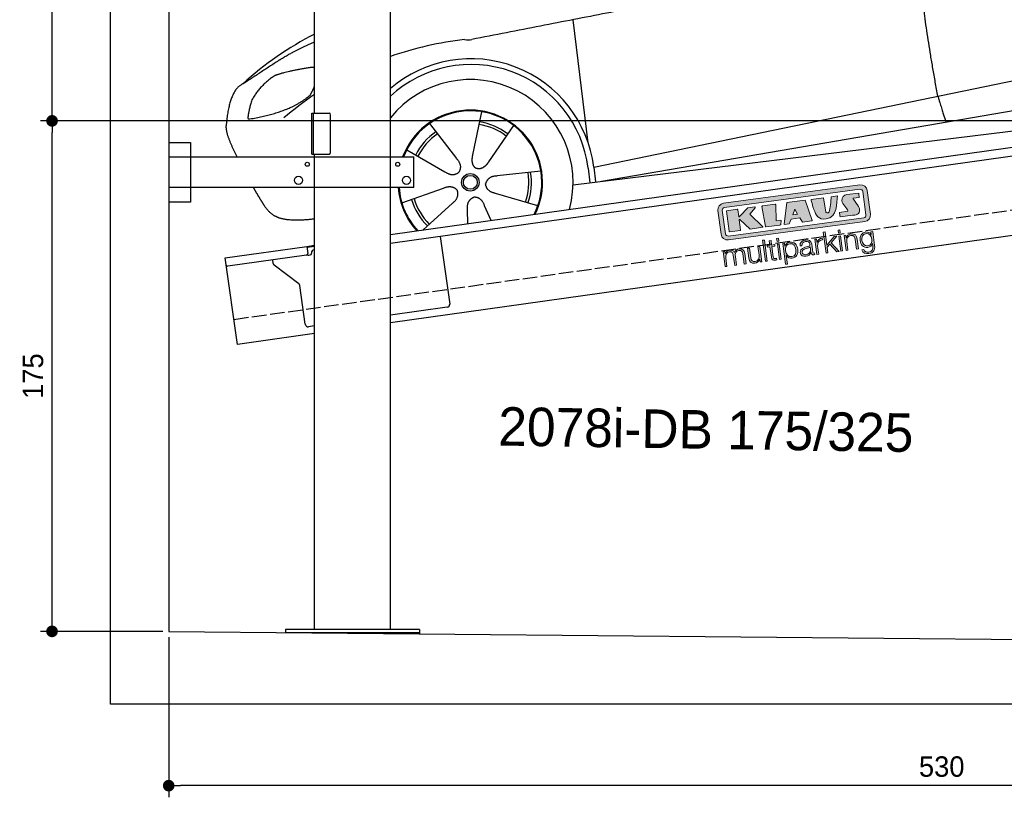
# Model space of a CAD drawing. Extents: x -511 to 6240, y -619 to 5511.
# Tile 1 of 3: x -511 to 2865, y -619 to 2047. Entities that reach past the tile are written whole.
import ezdxf

# ---------------------------------------------------------------- set-up
doc = ezdxf.new("R2010")
doc.units = 0
doc.header["$LTSCALE"] = 10
doc.header["$MEASUREMENT"] = 0
doc.linetypes.add('GEN3', pattern=[6.25, 5, -1.25])
doc.layers.get('0').update_dxf_attribs({"linetype": 'CONTINUOUS'})
doc.layers.get('DEFPOINTS').update_dxf_attribs({"linetype": 'CONTINUOUS'})
for name, color, linetype in [('3', 6, 'GEN3'), ('AM_5', 3, 'CONTINUOUS'), ('CAR', 1, 'CONTINUOUS'), ('SICHTBARE_KANTEN_DIN_', 7, 'CONTINUOUS')]:
    doc.layers.add(name, color=color, linetype=linetype)
doc.layers.add('Logo', color=7, linetype='CONTINUOUS', lineweight=25)
doc.dimstyles.new('KLAUS_DXF', dxfattribs={"dimscale": 20, "dimtxt": 3.5, "dimasz": 2, "dimexe": 2, "dimexo": 1, "dimgap": 1.5, "dimtad": 1, "dimlfac": 0.1, "dimdsep": 46, "dimtxsty": 'Standard', "dimblk": 'DOT', "dimcen": 2, "dimclrd": 256, "dimclre": 256, "dimclrt": 2, "dimadec": 0, "dimazin": 0, "dimtfac": 1, "dimtmove": 2, "dimatfit": 3, "dimfxl": 1, "dimtolj": 1, "dimarcsym": 0})

# ---------------------------------------------------------------- blocks, each defined once
blk = doc.blocks.new('_DOT')
at = {"color": 0, "linetype": 'ByBlock'}
blk.add_line((-0.5, 0), (-1, 0), dxfattribs=at)
at = {"color": 0, "linetype": 'ByBlock', "const_width": 0.5}
blk.add_lwpolyline([(-0.25, 0, 1), (0.25, 0, 1)], format="xyb", close=True, dxfattribs=at)
blk = doc.blocks.new('*D25')
at = {"layer": 'AM_5', "lineweight": -2, "transparency": 16777216}
for p, q in [((5280, 1700), (-440, 1700)), ((-400, -10), (-400, 1660)), ((-20, -50), (-440, -50))]:
    blk.add_line(p, q, dxfattribs=at)
at = {"layer": 'DEFPOINTS', "color": 0, "transparency": 16777216}
for p in [(-400, 1700), (5300, 1700), (0, -50)]:
    blk.add_point(p, dxfattribs=at)
at = {"layer": 'AM_5', "lineweight": -2, "transparency": 16777216, "xscale": 40, "yscale": 40, "zscale": 40}
for p, rotation in [((-400, 1700), 90), ((-400, -50), 270)]:
    blk.add_blockref('_DOT', p, dxfattribs=dict(at, rotation=rotation))
at = {"layer": 'AM_5', "color": 2, "transparency": 16777216, "insert": (-465, 825), "char_height": 70, "attachment_point": 5, "rotation": 90}
blk.add_mtext('\\A1;175', dxfattribs=at)
blk = doc.blocks.new('*D26')
at = {"layer": 'AM_5', "lineweight": -2, "transparency": 16777216}
for p, q in [((-20, 2700), (-440, 2700)), ((-400, 1740), (-400, 2660)), ((5280, 1700), (-440, 1700))]:
    blk.add_line(p, q, dxfattribs=at)
at = {"layer": 'DEFPOINTS', "color": 0, "transparency": 16777216}
for p in [(-400, 2700), (0, 2700), (5300, 1700)]:
    blk.add_point(p, dxfattribs=at)
at = {"layer": 'AM_5', "lineweight": -2, "transparency": 16777216, "xscale": 40, "yscale": 40, "zscale": 40}
for p, rotation in [((-400, 2700), 90), ((-400, 1700), 270)]:
    blk.add_blockref('_DOT', p, dxfattribs=dict(at, rotation=rotation))
at = {"layer": 'AM_5', "color": 2, "transparency": 16777216, "insert": (-465, 2200), "char_height": 70, "attachment_point": 5, "rotation": 90}
blk.add_mtext('\\A1;100', dxfattribs=at)
blk = doc.blocks.new('*D23')
at = {"layer": 'AM_5', "lineweight": -2, "transparency": 16777216}
for p, q in [((0, -70), (0, -618.8)), ((5300, -119.1), (5300, -618.8)), ((5260, -578.8), (40, -578.8))]:
    blk.add_line(p, q, dxfattribs=at)
at = {"layer": 'DEFPOINTS', "color": 0, "transparency": 16777216}
for p in [(0, -50), (5300, -99.1), (0, -578.8)]:
    blk.add_point(p, dxfattribs=at)
at = {"layer": 'AM_5', "lineweight": -2, "transparency": 16777216, "xscale": 40, "yscale": 40, "zscale": 40, "rotation": 180}
blk.add_blockref('_DOT', (0, -578.8), dxfattribs=at)
at = {"layer": 'AM_5', "lineweight": -2, "transparency": 16777216, "xscale": 40, "yscale": 40, "zscale": 40}
blk.add_blockref('_DOT', (5300, -578.8), dxfattribs=at)
at = {"layer": 'AM_5', "color": 2, "transparency": 16777216, "insert": (2650, -513.8), "char_height": 70, "attachment_point": 5}
blk.add_mtext('\\A1;530', dxfattribs=at)
blk = doc.blocks.new('car_150')
at = {"layer": 'CAR'}
for p, q in [((10757.1, 671.1), (10756.8, 1096.7)), ((10407.4, 821.5), (10358.4, 678.2)), ((10225.5, 803), (10302.5, 672.5)), ((10510.6, 761.5), (10410.3, 648.1)), ((10136.6, 723.4), (10257.7, 632.5)), ((10765.8, 586.7), (12632.4, 738.6)), ((10786.5, 535.1), (12670.6, 626.7)), ((10098.1, 544.7), (10245.9, 577.5)), ((10584.4, 594.3), (10433, 596.6)), ((10746.2, 585.5), (10746.3, 535.1)), ((10765.8, 586.7), (10766, 535.1)), ((10157.7, 443.6), (10270.1, 522.6)), ((10559.3, 477.7), (10420.4, 538)), ((10688.1, 535.1), (12736.4, 536.2)), ((10314.2, 446.4), (10318.7, 494.4)), ((10394.7, 447.8), (10378.5, 500.5))]:
    blk.add_line(p, q, dxfattribs=at)
for radius in [30.1, 23.6]:
    blk.add_circle((10339.5, 586.1), radius, dxfattribs=at)
for centre, radius, start, end in [((10257, 101.4), 1122.3, 110.1048, 125.4377), ((10364.6, -67.1), 1141.2, 89.2488, 102.378), ((10404, 1188.8), 117.4, 257.9855, 270.1884), ((10341.7, 585.3), 404.6, 0.0315, 126.0807), ((10341.7, 585.3), 424.2, 0.1908, 123.6545), ((10364.6, -67.1), 1141.2, 117.0267, 123.6712), ((10339.5, 586.1), 200.6, 45.1152, 74.5463), ((10339.5, 586.1), 209.6, 45.262, 74.3995), ((10339.5, 586.1), 209.6, 117.262, 146.3995), ((10339.5, 586.1), 200.6, 117.1152, 146.5463), ((10339.5, 586.1), 200.6, 333.1152, 2.5463), ((10339.5, 586.1), 209.6, 333.262, 2.3995), ((10339.5, 586.1), 209.6, 189.262, 218.3995), ((10339.5, 586.1), 200.6, 189.1152, 218.5463)]:
    blk.add_arc(centre, radius, start, end, dxfattribs=at)
at = {"layer": 'CAR', "color": 1}
for radius, start, end in [(352.3, 337.7412, 134.083), (247.7, 326.8255, 152.4877), (245, 326.3886, 152.2472), (247.7, 177.212, 215.2267), (245, 177.2589, 215.6636)]:
    blk.add_arc((10339.5, 586.1), radius, start, end, dxfattribs=at)
at = {"layer": 'CAR'}
for points, degree in [([(12866.3, 1222.8), (11949.2, 1183.9), (10404.4, 1071.4)], 2), ([(11966.3, 684.4), (11947.2, 997.3), (11959.5, 1175.6)], 2), ([(9741.7, 1082), (9792.2, 1106.9), (9868, 1128.7)], 2), ([(9741.7, 1082), (9609.2, 1016.6)], 1), ([(9609.2, 1016.6), (9559.3, 1005.4), (9533, 884.6)], 2), ([(9719, 1030.4), (9665.9, 1005.8), (9630.6, 957.3)], 2), ([(9845.7, 1043.5), (9759.5, 1040.9), (9719, 1030.4)], 2), ([(9857.3, 1042), (9851.3, 1042.7), (9845.7, 1043.5)], 2), ([(9630.6, 957.3), (9611, 913.8), (9609.3, 895.7)], 2), ([(9610.6, 893.4), (9755, 898.2), (9831, 949.6)], 2), ([(9831, 949.6), (9840.7, 962.6), (9849.5, 977.9)], 2), ([(9533, 884.6), (9526.5, 867.3), (9533.3, 836.2), (9544.5, 802.1), (9556, 769.5)], 4), ([(9609.3, 895.7), (9612.6, 895.6), (9610.6, 893.4)], 2), ([(10358.4, 678.2), (10354.1, 665.6), (10350.4, 651.5), (10355, 637.8), (10365.9, 631.5)], 4), ([(11966.3, 684.4), (11977.6, 619.7), (11983.1, 593.3)], 2), ([(10302.5, 672.5), (10321, 646.5), (10304.6, 625.2)], 2), ([(10410.3, 648.1), (10401.4, 638.1), (10391, 627.9), (10376.8, 625.1), (10365.9, 631.5)], 4), ([(10257.7, 632.5), (10281.6, 611.2), (10304.6, 625.2)], 2), ([(10245.9, 577.5), (10276.4, 587.1), (10291.6, 564.9)], 2), ([(10433, 596.6), (10401.2, 599.8), (10390.8, 575)], 2), ([(10420.4, 538), (10390.1, 548.2), (10390.8, 575)], 2), ([(10270.1, 522.6), (10297.7, 538.8), (10291.6, 564.9)], 2), ([(10318.7, 494.4), (10319.1, 526.3), (10344.9, 533.9)], 2), ([(10378.5, 500.5), (10371.6, 531.7), (10344.9, 533.9)], 2)]:
    blk.add_open_spline(points, degree=degree, dxfattribs=at)
blk.add_open_spline([(9598.9, 658.5), (9606.2, 641.3), (9613.6, 624.7), (9621, 608.6), (9628.5, 593), (9650.9, 546.7), (9679.8, 538.5), (9717.2, 527.6), (9794.4, 527.1)], degree=4, knots=[0.7158579, 0.7158579, 0.7158579, 0.7158579, 0.7158579, 0.9411234, 0.9411234, 0.9411234, 0.9411234, 1.6094789, 1.6094789, 1.6094789, 1.6094789, 1.6094789], dxfattribs=at)
blk = doc.blocks.new('KLAUS')
at = {"layer": 'Logo'}
h = blk.add_hatch(color=8, dxfattribs=at)
h.dxf.hatch_style = 2
edge = h.paths.add_edge_path()
edge.add_spline(control_points=[(3.6, 29.09), (2.88, 29.09), (2.3, 28.51), (2.3, 27.8), (2.3, 27.8), (2.3, 16.11), (2.3, 16.11), (2.3, 15.39), (2.88, 14.81), (3.6, 14.81), (3.6, 14.81), (71.16, 14.81), (71.16, 14.81), (71.88, 14.81), (72.46, 15.39), (72.46, 16.11), (72.46, 16.11), (72.46, 27.8), (72.46, 27.8), (72.46, 28.51), (71.88, 29.09), (71.16, 29.09), (71.16, 29.09), (3.6, 29.09), (3.6, 29.09), (3.6, 29.09), (3.6, 29.09), (3.6, 29.09)], knot_values=[0, 0, 0, 0, 1, 1, 1, 2, 2, 2, 3, 3, 3, 4, 4, 4, 5, 5, 5, 6, 6, 6, 7, 7, 7, 8, 8, 8, 9, 9, 9, 9], degree=3, periodic=0)
edge = h.paths.add_edge_path()
edge.add_spline(control_points=[(3.35, 31.23), (3.35, 31.23), (71.47, 31.23), (71.47, 31.23), (73.26, 31.23), (74.71, 29.77), (74.71, 27.99), (74.71, 27.99), (74.71, 16.17), (74.71, 16.17), (74.71, 14.38), (73.26, 12.93), (71.47, 12.93), (71.47, 12.93), (3.35, 12.93), (3.35, 12.93), (1.56, 12.93), (0.11, 14.38), (0.11, 16.17), (0.11, 16.17), (0.11, 27.99), (0.11, 27.99), (0.11, 29.77), (1.56, 31.23), (3.35, 31.23), (3.35, 31.23), (3.35, 31.23), (3.35, 31.23)], knot_values=[0, 0, 0, 0, 1, 1, 1, 2, 2, 2, 3, 3, 3, 4, 4, 4, 5, 5, 5, 6, 6, 6, 7, 7, 7, 8, 8, 8, 9, 9, 9, 9], degree=3, periodic=0)
h = blk.add_hatch(color=8, dxfattribs=at)
h.dxf.hatch_style = 2
edge = h.paths.add_edge_path()
edge.add_spline(control_points=[(4.5, 27.33), (4.5, 27.33), (9.7, 27.33), (9.7, 27.33), (9.84, 27.33), (9.96, 27.22), (9.96, 27.08), (9.96, 27.08), (9.96, 23.69), (9.96, 23.69), (9.96, 23.69), (9.94, 23.64), (10.04, 23.59), (10.14, 23.53), (10.2, 23.57), (10.2, 23.57), (10.2, 23.57), (10.51, 23.75), (10.51, 23.75), (10.51, 23.75), (14.94, 27.33), (14.94, 27.33), (14.94, 27.33), (18.41, 27.33), (18.41, 27.33), (18.41, 27.33), (18.49, 27.33), (18.56, 27.2), (18.65, 27.04), (18.53, 26.91), (18.53, 26.91), (18.53, 26.91), (15.49, 24.11), (15.49, 24.11), (15.49, 24.11), (21.14, 17.06), (21.14, 17.06), (21.14, 17.06), (21.13, 16.91), (21.13, 16.91), (21.08, 16.84), (20.99, 16.82), (20.99, 16.82), (20.99, 16.82), (14.7, 16.82), (14.7, 16.82), (14.7, 16.82), (10.26, 22.17), (10.26, 22.17), (10.26, 22.17), (10.19, 22.24), (10.08, 22.21), (9.97, 22.18), (9.96, 22.11), (9.96, 22.11), (9.96, 22.11), (9.96, 17.08), (9.96, 17.08), (9.96, 16.94), (9.84, 16.82), (9.7, 16.82), (9.7, 16.82), (4.5, 16.82), (4.5, 16.82), (4.36, 16.82), (4.25, 16.94), (4.25, 17.08), (4.25, 17.08), (4.25, 27.08), (4.25, 27.08), (4.25, 27.22), (4.36, 27.33), (4.5, 27.33), (4.5, 27.33), (4.5, 27.33), (4.5, 27.33)], knot_values=[0, 0, 0, 0, 1, 1, 1, 2, 2, 2, 3, 3, 3, 4, 4, 4, 5, 5, 5, 6, 6, 6, 7, 7, 7, 8, 8, 8, 9, 9, 9, 10, 10, 10, 11, 11, 11, 12, 12, 12, 13, 13, 13, 14, 14, 14, 15, 15, 15, 16, 16, 16, 17, 17, 17, 18, 18, 18, 19, 19, 19, 20, 20, 20, 21, 21, 21, 22, 22, 22, 23, 23, 23, 24, 24, 24, 25, 25, 25, 25], degree=3, periodic=0)
h = blk.add_hatch(color=8, dxfattribs=at)
h.dxf.hatch_style = 2
h.paths.add_polyline_path([(22.42, 17.06), (21.97, 27.15), (22.24, 27.33), (28.55, 27.33), (28.86, 26.97), (28.01, 19.08), (30.26, 19.07), (30.44, 18.95), (30.08, 16.95), (29.49, 16.82), (22.6, 16.82)])
h = blk.add_hatch(color=8, dxfattribs=at)
h.paths.add_polyline_path([(36.52, 21.01), (38.93, 21.01), (37.87, 23.57)])
h.paths.add_polyline_path([(34.52, 27.33), (43.65, 27.33), (45.76, 16.94), (45.57, 16.82), (40.83, 16.82), (39.89, 18.95), (35.42, 18.95), (34.27, 16.82), (31.78, 16.82), (31.66, 17)])
h = blk.add_hatch(color=8, dxfattribs=at)
h.dxf.hatch_style = 2
edge = h.paths.add_edge_path()
edge.add_spline(control_points=[(52.69, 27.32), (52.69, 27.32), (52.88, 20.14), (52.88, 20.14), (53.01, 19.89), (53.2, 19.77), (53.43, 19.71), (53.91, 19.59), (54.43, 19.57), (54.64, 20.03), (55.23, 21.34), (56.27, 25.45), (56.6, 27.33), (56.6, 27.33), (59.77, 27.33), (59.77, 27.33), (58.77, 23.9), (58.56, 16.82), (52.63, 16.76), (48.72, 16.72), (48.01, 19.35), (47.27, 22.24), (46.89, 23.68), (46.54, 27.33), (46.54, 27.33), (46.54, 27.33), (52.69, 27.32), (52.69, 27.32), (52.69, 27.32), (52.69, 27.32), (52.69, 27.32)], knot_values=[0, 0, 0, 0, 1, 1, 1, 2, 2, 2, 3, 3, 3, 4, 4, 4, 5, 5, 5, 6, 6, 6, 7, 7, 7, 8, 8, 8, 9, 9, 9, 10, 10, 10, 10], degree=3, periodic=0)
h = blk.add_hatch(color=8, dxfattribs=at)
h.dxf.hatch_style = 2
edge = h.paths.add_edge_path()
edge.add_spline(control_points=[(64.46, 27.33), (64.46, 27.33), (70.31, 27.33), (70.31, 27.33), (70.31, 26.52), (70.31, 26.02), (70.31, 25.12), (70.31, 25.12), (67.3, 25.12), (67.3, 25.12), (67.24, 25.04), (67.25, 25.11), (67.25, 24.91), (67.25, 24.88), (69.73, 20.38), (69.73, 19.57), (69.73, 16.4), (67.22, 16.81), (65.9, 16.82), (65.9, 16.82), (59.59, 16.82), (59.59, 16.82), (59.59, 17.76), (59.59, 18.23), (59.59, 19.14), (59.59, 19.14), (63.75, 19.14), (63.75, 19.14), (63.82, 19.22), (63.81, 19.11), (63.81, 19.31), (63.81, 20.32), (61.58, 23.06), (61.58, 24.63), (61.58, 26.33), (62.83, 27.34), (64.46, 27.33), (64.46, 27.33), (64.46, 27.33), (64.46, 27.33)], knot_values=[0, 0, 0, 0, 1, 1, 1, 2, 2, 2, 3, 3, 3, 4, 4, 4, 5, 5, 5, 6, 6, 6, 7, 7, 7, 8, 8, 8, 9, 9, 9, 10, 10, 10, 11, 11, 11, 12, 12, 12, 13, 13, 13, 13], degree=3, periodic=0)
h = blk.add_hatch(color=30, dxfattribs=at)
h.dxf.hatch_style = 2
h.paths.add_polyline_path([(20.07, 0), (20.99, 0), (20.99, 10.45), (20.07, 10.45)])
h = blk.add_hatch(color=30, dxfattribs=at)
h.dxf.hatch_style = 2
edge = h.paths.add_edge_path()
edge.add_spline(control_points=[(24.22, 9.82), (24.22, 9.82), (23.3, 9.82), (23.3, 9.82), (23.3, 9.82), (23.3, 7.55), (23.3, 7.55), (23.3, 7.55), (21.98, 7.55), (21.98, 7.55), (21.98, 7.55), (21.98, 6.78), (21.98, 6.78), (21.98, 6.78), (23.3, 6.78), (23.3, 6.78), (23.3, 6.78), (23.3, 1.61), (23.3, 1.61), (23.28, 0.32), (23.71, -0.09), (24.94, -0.09), (25.22, -0.09), (25.48, -0.06), (25.76, -0.06), (25.76, -0.06), (25.76, 0.73), (25.76, 0.73), (25.5, 0.7), (25.23, 0.69), (24.97, 0.69), (24.31, 0.73), (24.22, 1.08), (24.22, 1.68), (24.22, 1.68), (24.22, 6.78), (24.22, 6.78), (24.22, 6.78), (25.76, 6.78), (25.76, 6.78), (25.76, 6.78), (25.76, 7.55), (25.76, 7.55), (25.76, 7.55), (24.22, 7.55), (24.22, 7.55), (24.22, 7.55), (24.22, 9.82), (24.22, 9.82), (24.22, 9.82), (24.22, 9.82), (24.22, 9.82)], knot_values=[0, 0, 0, 0, 1, 1, 1, 2, 2, 2, 3, 3, 3, 4, 4, 4, 5, 5, 5, 6, 6, 6, 7, 7, 7, 8, 8, 8, 9, 9, 9, 10, 10, 10, 11, 11, 11, 12, 12, 12, 13, 13, 13, 14, 14, 14, 15, 15, 15, 16, 16, 16, 17, 17, 17, 17], degree=3, periodic=0)
h = blk.add_hatch(color=30, dxfattribs=at)
h.paths.add_polyline_path([(27.1, 0), (28.03, 0), (28.03, 7.55), (27.1, 7.55)])
h.paths.add_polyline_path([(27.1, 8.98), (28.03, 8.98), (28.03, 10.45), (27.1, 10.45)])
h = blk.add_hatch(color=30, dxfattribs=at)
h.dxf.hatch_style = 2
h.paths.add_polyline_path([(50.4, 0), (51.32, 0), (51.32, 2.87), (52.82, 4.11), (55.8, 0), (56.96, 0), (53.52, 4.76), (56.74, 7.55), (55.51, 7.55), (51.32, 3.89), (51.32, 10.45), (50.4, 10.45)])
h = blk.add_hatch(color=30, dxfattribs=at)
h.paths.add_polyline_path([(57.74, 0), (58.66, 0), (58.66, 7.55), (57.74, 7.55)])
h.paths.add_polyline_path([(57.74, 8.98), (58.66, 8.98), (58.66, 10.45), (57.74, 10.45)])
h = blk.add_hatch(color=30, dxfattribs=at)
h.dxf.hatch_style = 2
edge = h.paths.add_edge_path()
edge.add_spline(control_points=[(0, 0), (0, 0), (0.92, 0), (0.92, 0), (0.92, 0), (0.92, 4.22), (0.92, 4.22), (0.94, 5.8), (1.58, 7), (3.18, 7), (4.35, 7), (4.77, 6.15), (4.76, 5.12), (4.76, 5.12), (4.76, 0), (4.76, 0), (4.76, 0), (5.68, 0), (5.68, 0), (5.68, 0), (5.68, 4.27), (5.68, 4.27), (5.68, 5.68), (6.14, 7), (7.73, 7), (9.05, 7), (9.52, 6.32), (9.52, 5.08), (9.52, 5.08), (9.52, 0), (9.52, 0), (9.52, 0), (10.44, 0), (10.44, 0), (10.44, 0), (10.44, 5.12), (10.44, 5.12), (10.44, 6.91), (9.59, 7.77), (7.94, 7.77), (6.94, 7.77), (5.99, 7.29), (5.54, 6.3), (5.26, 7.29), (4.36, 7.77), (3.37, 7.77), (2.17, 7.77), (1.38, 7.19), (0.89, 6.28), (0.89, 6.28), (0.85, 6.28), (0.85, 6.28), (0.85, 6.28), (0.85, 7.55), (0.85, 7.55), (0.85, 7.55), (0, 7.55), (0, 7.55), (0, 7.55), (0, 0), (0, 0), (0, 0), (0, 0), (0, 0)], knot_values=[0, 0, 0, 0, 1, 1, 1, 2, 2, 2, 3, 3, 3, 4, 4, 4, 5, 5, 5, 6, 6, 6, 7, 7, 7, 8, 8, 8, 9, 9, 9, 10, 10, 10, 11, 11, 11, 12, 12, 12, 13, 13, 13, 14, 14, 14, 15, 15, 15, 16, 16, 16, 17, 17, 17, 18, 18, 18, 19, 19, 19, 20, 20, 20, 21, 21, 21, 21], degree=3, periodic=0)
h = blk.add_hatch(color=30, dxfattribs=at)
h.dxf.hatch_style = 2
edge = h.paths.add_edge_path()
edge.add_spline(control_points=[(18.31, 7.55), (18.31, 7.55), (17.39, 7.55), (17.39, 7.55), (17.39, 7.55), (17.39, 3.59), (17.39, 3.59), (17.39, 2.05), (16.7, 0.56), (15.12, 0.56), (13.66, 0.56), (13.15, 1.27), (13.1, 2.64), (13.1, 2.64), (13.1, 7.55), (13.1, 7.55), (13.1, 7.55), (12.18, 7.55), (12.18, 7.55), (12.18, 7.55), (12.18, 2.65), (12.18, 2.65), (12.18, 0.89), (12.93, -0.22), (14.83, -0.22), (15.96, -0.22), (16.95, 0.35), (17.44, 1.36), (17.44, 1.36), (17.47, 1.36), (17.47, 1.36), (17.47, 1.36), (17.47, 0), (17.47, 0), (17.47, 0), (18.31, 0), (18.31, 0), (18.31, 0), (18.31, 7.55), (18.31, 7.55), (18.31, 7.55), (18.31, 7.55), (18.31, 7.55)], knot_values=[0, 0, 0, 0, 1, 1, 1, 2, 2, 2, 3, 3, 3, 4, 4, 4, 5, 5, 5, 6, 6, 6, 7, 7, 7, 8, 8, 8, 9, 9, 9, 10, 10, 10, 11, 11, 11, 12, 12, 12, 13, 13, 13, 14, 14, 14, 14], degree=3, periodic=0)
h = blk.add_hatch(color=30, dxfattribs=at)
edge = h.paths.add_edge_path()
edge.add_spline(control_points=[(35.84, 3.78), (35.84, 2.21), (35.12, 0.56), (33.37, 0.56), (31.4, 0.56), (30.72, 2.21), (30.72, 3.78), (30.72, 5.49), (31.33, 7), (33.37, 7), (35.12, 7), (35.84, 5.34), (35.84, 3.78), (35.84, 3.78), (35.84, 3.78), (35.84, 3.78)], knot_values=[0, 0, 0, 0, 1, 1, 1, 2, 2, 2, 3, 3, 3, 4, 4, 4, 5, 5, 5, 5], degree=3, periodic=0)
edge = h.paths.add_edge_path()
edge.add_spline(control_points=[(29.79, -2.8), (29.79, -2.8), (30.72, -2.8), (30.72, -2.8), (30.72, -2.8), (30.72, 1.43), (30.72, 1.43), (30.72, 1.43), (30.74, 1.43), (30.74, 1.43), (31.14, 0.35), (32.24, -0.22), (33.37, -0.22), (35.66, -0.22), (36.76, 1.64), (36.76, 3.78), (36.76, 5.91), (35.66, 7.77), (33.37, 7.77), (32.15, 7.77), (31.1, 7.14), (30.67, 6.12), (30.67, 6.12), (30.64, 6.12), (30.64, 6.12), (30.64, 6.12), (30.64, 7.55), (30.64, 7.55), (30.64, 7.55), (29.79, 7.55), (29.79, 7.55), (29.79, 7.55), (29.79, -2.8), (29.79, -2.8), (29.79, -2.8), (29.79, -2.8), (29.79, -2.8)], knot_values=[0, 0, 0, 0, 1, 1, 1, 2, 2, 2, 3, 3, 3, 4, 4, 4, 5, 5, 5, 6, 6, 6, 7, 7, 7, 8, 8, 8, 9, 9, 9, 10, 10, 10, 11, 11, 11, 12, 12, 12, 12], degree=3, periodic=0)
h = blk.add_hatch(color=30, dxfattribs=at)
edge = h.paths.add_edge_path()
edge.add_spline(control_points=[(43.03, 2.93), (43.04, 1.45), (41.8, 0.56), (40.39, 0.56), (39.53, 0.56), (38.71, 1.13), (38.71, 2.05), (38.71, 3.53), (40.66, 3.51), (42.22, 3.79), (42.47, 3.84), (42.88, 3.91), (43, 4.13), (43, 4.13), (43.03, 4.13), (43.03, 4.13), (43.03, 4.13), (43.03, 2.93), (43.03, 2.93), (43.03, 2.93), (43.03, 2.93), (43.03, 2.93)], knot_values=[0, 0, 0, 0, 1, 1, 1, 2, 2, 2, 3, 3, 3, 4, 4, 4, 5, 5, 5, 6, 6, 6, 7, 7, 7, 7], degree=3, periodic=0)
edge = h.paths.add_edge_path()
edge.add_spline(control_points=[(39.03, 5.24), (39.06, 6.47), (39.91, 7), (41.05, 7), (42.14, 7), (43.03, 6.69), (43.03, 5.45), (43.03, 4.61), (42.6, 4.51), (41.84, 4.42), (39.85, 4.19), (37.79, 4.11), (37.79, 1.99), (37.79, 0.47), (38.93, -0.22), (40.32, -0.22), (41.77, -0.22), (42.43, 0.34), (43.07, 1.32), (43.07, 1.32), (43.1, 1.32), (43.1, 1.32), (43.1, 0.53), (43.25, 0), (44.19, 0), (44.43, 0), (44.58, 0.01), (44.79, 0.06), (44.79, 0.06), (44.79, 0.83), (44.79, 0.83), (44.71, 0.81), (44.6, 0.78), (44.49, 0.78), (44.13, 0.78), (43.95, 0.98), (43.95, 1.33), (43.95, 1.33), (43.95, 5.34), (43.95, 5.34), (43.95, 7.36), (42.5, 7.77), (41.17, 7.77), (39.44, 7.77), (38.2, 7.01), (38.11, 5.24), (38.11, 5.24), (39.03, 5.24), (39.03, 5.24), (39.03, 5.24), (39.03, 5.24), (39.03, 5.24)], knot_values=[0, 0, 0, 0, 1, 1, 1, 2, 2, 2, 3, 3, 3, 4, 4, 4, 5, 5, 5, 6, 6, 6, 7, 7, 7, 8, 8, 8, 9, 9, 9, 10, 10, 10, 11, 11, 11, 12, 12, 12, 13, 13, 13, 14, 14, 14, 15, 15, 15, 16, 16, 16, 17, 17, 17, 17], degree=3, periodic=0)
h = blk.add_hatch(color=30, dxfattribs=at)
h.dxf.hatch_style = 2
edge = h.paths.add_edge_path()
edge.add_spline(control_points=[(45.79, 0), (45.79, 0), (46.71, 0), (46.71, 0), (46.71, 0), (46.71, 4.03), (46.71, 4.03), (46.71, 5.59), (47.85, 6.82), (49.52, 6.73), (49.52, 6.73), (49.52, 7.66), (49.52, 7.66), (48.16, 7.72), (47.14, 7), (46.67, 5.78), (46.67, 5.78), (46.64, 5.78), (46.64, 5.78), (46.64, 5.78), (46.64, 7.55), (46.64, 7.55), (46.64, 7.55), (45.79, 7.55), (45.79, 7.55), (45.79, 7.55), (45.79, 0), (45.79, 0), (45.79, 0), (45.79, 0), (45.79, 0)], knot_values=[0, 0, 0, 0, 1, 1, 1, 2, 2, 2, 3, 3, 3, 4, 4, 4, 5, 5, 5, 6, 6, 6, 7, 7, 7, 8, 8, 8, 9, 9, 9, 10, 10, 10, 10], degree=3, periodic=0)
h = blk.add_hatch(color=30, dxfattribs=at)
h.dxf.hatch_style = 2
edge = h.paths.add_edge_path()
edge.add_spline(control_points=[(60.41, 0), (60.41, 0), (61.33, 0), (61.33, 0), (61.33, 0), (61.33, 4.41), (61.33, 4.41), (61.36, 5.89), (62.24, 7), (63.7, 7), (65.2, 7), (65.62, 6.02), (65.62, 4.71), (65.62, 4.71), (65.62, 0), (65.62, 0), (65.62, 0), (66.54, 0), (66.54, 0), (66.54, 0), (66.54, 4.86), (66.54, 4.86), (66.54, 6.66), (65.9, 7.77), (63.78, 7.77), (62.71, 7.77), (61.7, 7.16), (61.36, 6.25), (61.36, 6.25), (61.33, 6.25), (61.33, 6.25), (61.33, 6.25), (61.33, 7.55), (61.33, 7.55), (61.33, 7.55), (60.41, 7.55), (60.41, 7.55), (60.41, 7.55), (60.41, 0), (60.41, 0), (60.41, 0), (60.41, 0), (60.41, 0)], knot_values=[0, 0, 0, 0, 1, 1, 1, 2, 2, 2, 3, 3, 3, 4, 4, 4, 5, 5, 5, 6, 6, 6, 7, 7, 7, 8, 8, 8, 9, 9, 9, 10, 10, 10, 11, 11, 11, 12, 12, 12, 13, 13, 13, 14, 14, 14, 14], degree=3, periodic=0)
h = blk.add_hatch(color=30, dxfattribs=at)
edge = h.paths.add_edge_path()
edge.add_spline(control_points=[(71.32, 0.86), (69.62, 0.86), (68.83, 2.34), (68.83, 3.86), (68.83, 5.43), (69.56, 7), (71.32, 7), (73.06, 7), (73.75, 5.34), (73.75, 3.86), (73.75, 2.33), (72.91, 0.86), (71.32, 0.86), (71.32, 0.86), (71.32, 0.86), (71.32, 0.86)], knot_values=[0, 0, 0, 0, 1, 1, 1, 2, 2, 2, 3, 3, 3, 4, 4, 4, 5, 5, 5, 5], degree=3, periodic=0)
edge = h.paths.add_edge_path()
edge.add_spline(control_points=[(74.67, 7.55), (74.67, 7.55), (73.75, 7.55), (73.75, 7.55), (73.75, 7.55), (73.75, 6.25), (73.75, 6.25), (73.75, 6.25), (73.72, 6.25), (73.72, 6.25), (73.35, 7.09), (72.41, 7.77), (71.32, 7.77), (69.13, 7.77), (67.9, 6.05), (67.9, 3.97), (67.9, 1.82), (68.9, 0.09), (71.32, 0.09), (72.4, 0.09), (73.29, 0.72), (73.72, 1.64), (73.72, 1.64), (73.75, 1.64), (73.75, 1.64), (73.75, 1.64), (73.75, 0.61), (73.75, 0.61), (73.75, -1.23), (73.01, -2.24), (71.32, -2.24), (70.29, -2.24), (69.31, -1.85), (69.1, -0.73), (69.1, -0.73), (68.18, -0.73), (68.18, -0.73), (68.31, -2.34), (69.81, -3.02), (71.32, -3.02), (73.79, -3.02), (74.65, -1.64), (74.67, 0.61), (74.67, 0.61), (74.67, 7.55), (74.67, 7.55), (74.67, 7.55), (74.67, 7.55), (74.67, 7.55)], knot_values=[0, 0, 0, 0, 1, 1, 1, 2, 2, 2, 3, 3, 3, 4, 4, 4, 5, 5, 5, 6, 6, 6, 7, 7, 7, 8, 8, 8, 9, 9, 9, 10, 10, 10, 11, 11, 11, 12, 12, 12, 13, 13, 13, 14, 14, 14, 15, 15, 15, 16, 16, 16, 16], degree=3, periodic=0)
at = {"layer": 'Logo', "lineweight": 0}
for points in [[(22.42, 17.06), (21.97, 27.15), (22.24, 27.33), (28.55, 27.33), (28.86, 26.97), (28.01, 19.08), (30.26, 19.07), (30.44, 18.95), (30.08, 16.95), (29.49, 16.82), (22.6, 16.82), (22.42, 17.06), (22.42, 17.06)], [(34.52, 27.33), (43.65, 27.33), (45.76, 16.94), (45.57, 16.82), (40.83, 16.82), (39.89, 18.95), (35.42, 18.95), (34.27, 16.82), (31.78, 16.82), (31.66, 17), (34.52, 27.33), (34.52, 27.33)], [(36.52, 21.01), (38.93, 21.01), (37.87, 23.57), (36.52, 21.01), (36.52, 21.01)], [(20.07, 0), (20.99, 0), (20.99, 10.45), (20.07, 10.45), (20.07, 0), (20.07, 0)], [(27.1, 8.98), (28.03, 8.98), (28.03, 10.45), (27.1, 10.45), (27.1, 8.98), (27.1, 8.98)], [(50.4, 0), (51.32, 0), (51.32, 2.87), (52.82, 4.11), (55.8, 0), (56.96, 0), (53.52, 4.76), (56.74, 7.55), (55.51, 7.55), (51.32, 3.89), (51.32, 10.45), (50.4, 10.45), (50.4, 0), (50.4, 0)], [(57.74, 8.98), (58.66, 8.98), (58.66, 10.45), (57.74, 10.45), (57.74, 8.98), (57.74, 8.98)], [(27.1, 0), (28.03, 0), (28.03, 7.55), (27.1, 7.55), (27.1, 0), (27.1, 0)], [(57.74, 0), (58.66, 0), (58.66, 7.55), (57.74, 7.55), (57.74, 0), (57.74, 0)]]:
    blk.add_lwpolyline(points, dxfattribs=at)
for points, knots in [([(3.35, 31.23), (3.35, 31.23), (71.47, 31.23), (71.47, 31.23), (73.26, 31.23), (74.71, 29.77), (74.71, 27.99), (74.71, 27.99), (74.71, 16.17), (74.71, 16.17), (74.71, 14.38), (73.26, 12.93), (71.47, 12.93), (71.47, 12.93), (3.35, 12.93), (3.35, 12.93), (1.56, 12.93), (0.11, 14.38), (0.11, 16.17), (0.11, 16.17), (0.11, 27.99), (0.11, 27.99), (0.11, 29.77), (1.56, 31.23), (3.35, 31.23), (3.35, 31.23), (3.35, 31.23), (3.35, 31.23)], [0, 0, 0, 0, 1, 1, 1, 2, 2, 2, 3, 3, 3, 4, 4, 4, 5, 5, 5, 6, 6, 6, 7, 7, 7, 8, 8, 8, 9, 9, 9, 9]), ([(3.6, 29.09), (2.88, 29.09), (2.3, 28.51), (2.3, 27.8), (2.3, 27.8), (2.3, 16.11), (2.3, 16.11), (2.3, 15.39), (2.88, 14.81), (3.6, 14.81), (3.6, 14.81), (71.16, 14.81), (71.16, 14.81), (71.88, 14.81), (72.46, 15.39), (72.46, 16.11), (72.46, 16.11), (72.46, 27.8), (72.46, 27.8), (72.46, 28.51), (71.88, 29.09), (71.16, 29.09), (71.16, 29.09), (3.6, 29.09), (3.6, 29.09), (3.6, 29.09), (3.6, 29.09), (3.6, 29.09)], [0, 0, 0, 0, 1, 1, 1, 2, 2, 2, 3, 3, 3, 4, 4, 4, 5, 5, 5, 6, 6, 6, 7, 7, 7, 8, 8, 8, 9, 9, 9, 9]), ([(4.5, 27.33), (4.5, 27.33), (9.7, 27.33), (9.7, 27.33), (9.84, 27.33), (9.96, 27.22), (9.96, 27.08), (9.96, 27.08), (9.96, 23.69), (9.96, 23.69), (9.96, 23.69), (9.94, 23.64), (10.04, 23.59), (10.14, 23.53), (10.2, 23.57), (10.2, 23.57), (10.2, 23.57), (10.51, 23.75), (10.51, 23.75), (10.51, 23.75), (14.94, 27.33), (14.94, 27.33), (14.94, 27.33), (18.41, 27.33), (18.41, 27.33), (18.41, 27.33), (18.49, 27.33), (18.56, 27.2), (18.65, 27.04), (18.53, 26.91), (18.53, 26.91), (18.53, 26.91), (15.49, 24.11), (15.49, 24.11), (15.49, 24.11), (21.14, 17.06), (21.14, 17.06), (21.14, 17.06), (21.13, 16.91), (21.13, 16.91), (21.08, 16.84), (20.99, 16.82), (20.99, 16.82), (20.99, 16.82), (14.7, 16.82), (14.7, 16.82), (14.7, 16.82), (10.26, 22.17), (10.26, 22.17), (10.26, 22.17), (10.19, 22.24), (10.08, 22.21), (9.97, 22.18), (9.96, 22.11), (9.96, 22.11), (9.96, 22.11), (9.96, 17.08), (9.96, 17.08), (9.96, 16.94), (9.84, 16.82), (9.7, 16.82), (9.7, 16.82), (4.5, 16.82), (4.5, 16.82), (4.36, 16.82), (4.25, 16.94), (4.25, 17.08), (4.25, 17.08), (4.25, 27.08), (4.25, 27.08), (4.25, 27.22), (4.36, 27.33), (4.5, 27.33), (4.5, 27.33), (4.5, 27.33), (4.5, 27.33)], [0, 0, 0, 0, 1, 1, 1, 2, 2, 2, 3, 3, 3, 4, 4, 4, 5, 5, 5, 6, 6, 6, 7, 7, 7, 8, 8, 8, 9, 9, 9, 10, 10, 10, 11, 11, 11, 12, 12, 12, 13, 13, 13, 14, 14, 14, 15, 15, 15, 16, 16, 16, 17, 17, 17, 18, 18, 18, 19, 19, 19, 20, 20, 20, 21, 21, 21, 22, 22, 22, 23, 23, 23, 24, 24, 24, 25, 25, 25, 25]), ([(52.69, 27.32), (52.69, 27.32), (52.88, 20.14), (52.88, 20.14), (53.01, 19.89), (53.2, 19.77), (53.43, 19.71), (53.91, 19.59), (54.43, 19.57), (54.64, 20.03), (55.23, 21.34), (56.27, 25.45), (56.6, 27.33), (56.6, 27.33), (59.77, 27.33), (59.77, 27.33), (58.77, 23.9), (58.56, 16.82), (52.63, 16.76), (48.72, 16.72), (48.01, 19.35), (47.27, 22.24), (46.89, 23.68), (46.54, 27.33), (46.54, 27.33), (46.54, 27.33), (52.69, 27.32), (52.69, 27.32), (52.69, 27.32), (52.69, 27.32), (52.69, 27.32)], [0, 0, 0, 0, 1, 1, 1, 2, 2, 2, 3, 3, 3, 4, 4, 4, 5, 5, 5, 6, 6, 6, 7, 7, 7, 8, 8, 8, 9, 9, 9, 10, 10, 10, 10]), ([(64.46, 27.33), (64.46, 27.33), (70.31, 27.33), (70.31, 27.33), (70.31, 26.52), (70.31, 26.02), (70.31, 25.12), (70.31, 25.12), (67.3, 25.12), (67.3, 25.12), (67.24, 25.04), (67.25, 25.11), (67.25, 24.91), (67.25, 24.88), (69.73, 20.38), (69.73, 19.57), (69.73, 16.4), (67.22, 16.81), (65.9, 16.82), (65.9, 16.82), (59.59, 16.82), (59.59, 16.82), (59.59, 17.76), (59.59, 18.23), (59.59, 19.14), (59.59, 19.14), (63.75, 19.14), (63.75, 19.14), (63.82, 19.22), (63.81, 19.11), (63.81, 19.31), (63.81, 20.32), (61.58, 23.06), (61.58, 24.63), (61.58, 26.33), (62.83, 27.34), (64.46, 27.33), (64.46, 27.33), (64.46, 27.33), (64.46, 27.33)], [0, 0, 0, 0, 1, 1, 1, 2, 2, 2, 3, 3, 3, 4, 4, 4, 5, 5, 5, 6, 6, 6, 7, 7, 7, 8, 8, 8, 9, 9, 9, 10, 10, 10, 11, 11, 11, 12, 12, 12, 13, 13, 13, 13]), ([(24.22, 9.82), (24.22, 9.82), (23.3, 9.82), (23.3, 9.82), (23.3, 9.82), (23.3, 7.55), (23.3, 7.55), (23.3, 7.55), (21.98, 7.55), (21.98, 7.55), (21.98, 7.55), (21.98, 6.78), (21.98, 6.78), (21.98, 6.78), (23.3, 6.78), (23.3, 6.78), (23.3, 6.78), (23.3, 1.61), (23.3, 1.61), (23.28, 0.32), (23.71, -0.09), (24.94, -0.09), (25.22, -0.09), (25.48, -0.06), (25.76, -0.06), (25.76, -0.06), (25.76, 0.73), (25.76, 0.73), (25.5, 0.7), (25.23, 0.69), (24.97, 0.69), (24.31, 0.73), (24.22, 1.08), (24.22, 1.68), (24.22, 1.68), (24.22, 6.78), (24.22, 6.78), (24.22, 6.78), (25.76, 6.78), (25.76, 6.78), (25.76, 6.78), (25.76, 7.55), (25.76, 7.55), (25.76, 7.55), (24.22, 7.55), (24.22, 7.55), (24.22, 7.55), (24.22, 9.82), (24.22, 9.82), (24.22, 9.82), (24.22, 9.82), (24.22, 9.82)], [0, 0, 0, 0, 1, 1, 1, 2, 2, 2, 3, 3, 3, 4, 4, 4, 5, 5, 5, 6, 6, 6, 7, 7, 7, 8, 8, 8, 9, 9, 9, 10, 10, 10, 11, 11, 11, 12, 12, 12, 13, 13, 13, 14, 14, 14, 15, 15, 15, 16, 16, 16, 17, 17, 17, 17]), ([(0, 0), (0, 0), (0.92, 0), (0.92, 0), (0.92, 0), (0.92, 4.22), (0.92, 4.22), (0.94, 5.8), (1.58, 7), (3.18, 7), (4.35, 7), (4.77, 6.15), (4.76, 5.12), (4.76, 5.12), (4.76, 0), (4.76, 0), (4.76, 0), (5.68, 0), (5.68, 0), (5.68, 0), (5.68, 4.27), (5.68, 4.27), (5.68, 5.68), (6.14, 7), (7.73, 7), (9.05, 7), (9.52, 6.32), (9.52, 5.08), (9.52, 5.08), (9.52, 0), (9.52, 0), (9.52, 0), (10.44, 0), (10.44, 0), (10.44, 0), (10.44, 5.12), (10.44, 5.12), (10.44, 6.91), (9.59, 7.77), (7.94, 7.77), (6.94, 7.77), (5.99, 7.29), (5.54, 6.3), (5.26, 7.29), (4.36, 7.77), (3.37, 7.77), (2.17, 7.77), (1.38, 7.19), (0.89, 6.28), (0.89, 6.28), (0.85, 6.28), (0.85, 6.28), (0.85, 6.28), (0.85, 7.55), (0.85, 7.55), (0.85, 7.55), (0, 7.55), (0, 7.55), (0, 7.55), (0, 0), (0, 0), (0, 0), (0, 0), (0, 0)], [0, 0, 0, 0, 1, 1, 1, 2, 2, 2, 3, 3, 3, 4, 4, 4, 5, 5, 5, 6, 6, 6, 7, 7, 7, 8, 8, 8, 9, 9, 9, 10, 10, 10, 11, 11, 11, 12, 12, 12, 13, 13, 13, 14, 14, 14, 15, 15, 15, 16, 16, 16, 17, 17, 17, 18, 18, 18, 19, 19, 19, 20, 20, 20, 21, 21, 21, 21]), ([(18.31, 7.55), (18.31, 7.55), (17.39, 7.55), (17.39, 7.55), (17.39, 7.55), (17.39, 3.59), (17.39, 3.59), (17.39, 2.05), (16.7, 0.56), (15.12, 0.56), (13.66, 0.56), (13.15, 1.27), (13.1, 2.64), (13.1, 2.64), (13.1, 7.55), (13.1, 7.55), (13.1, 7.55), (12.18, 7.55), (12.18, 7.55), (12.18, 7.55), (12.18, 2.65), (12.18, 2.65), (12.18, 0.89), (12.93, -0.22), (14.83, -0.22), (15.96, -0.22), (16.95, 0.35), (17.44, 1.36), (17.44, 1.36), (17.47, 1.36), (17.47, 1.36), (17.47, 1.36), (17.47, 0), (17.47, 0), (17.47, 0), (18.31, 0), (18.31, 0), (18.31, 0), (18.31, 7.55), (18.31, 7.55), (18.31, 7.55), (18.31, 7.55), (18.31, 7.55)], [0, 0, 0, 0, 1, 1, 1, 2, 2, 2, 3, 3, 3, 4, 4, 4, 5, 5, 5, 6, 6, 6, 7, 7, 7, 8, 8, 8, 9, 9, 9, 10, 10, 10, 11, 11, 11, 12, 12, 12, 13, 13, 13, 14, 14, 14, 14]), ([(29.79, -2.8), (29.79, -2.8), (30.72, -2.8), (30.72, -2.8), (30.72, -2.8), (30.72, 1.43), (30.72, 1.43), (30.72, 1.43), (30.74, 1.43), (30.74, 1.43), (31.14, 0.35), (32.24, -0.22), (33.37, -0.22), (35.66, -0.22), (36.76, 1.64), (36.76, 3.78), (36.76, 5.91), (35.66, 7.77), (33.37, 7.77), (32.15, 7.77), (31.1, 7.14), (30.67, 6.12), (30.67, 6.12), (30.64, 6.12), (30.64, 6.12), (30.64, 6.12), (30.64, 7.55), (30.64, 7.55), (30.64, 7.55), (29.79, 7.55), (29.79, 7.55), (29.79, 7.55), (29.79, -2.8), (29.79, -2.8), (29.79, -2.8), (29.79, -2.8), (29.79, -2.8)], [0, 0, 0, 0, 1, 1, 1, 2, 2, 2, 3, 3, 3, 4, 4, 4, 5, 5, 5, 6, 6, 6, 7, 7, 7, 8, 8, 8, 9, 9, 9, 10, 10, 10, 11, 11, 11, 12, 12, 12, 12]), ([(35.84, 3.78), (35.84, 2.21), (35.12, 0.56), (33.37, 0.56), (31.4, 0.56), (30.72, 2.21), (30.72, 3.78), (30.72, 5.49), (31.33, 7), (33.37, 7), (35.12, 7), (35.84, 5.34), (35.84, 3.78), (35.84, 3.78), (35.84, 3.78), (35.84, 3.78)], [0, 0, 0, 0, 1, 1, 1, 2, 2, 2, 3, 3, 3, 4, 4, 4, 5, 5, 5, 5]), ([(39.03, 5.24), (39.06, 6.47), (39.91, 7), (41.05, 7), (42.14, 7), (43.03, 6.69), (43.03, 5.45), (43.03, 4.61), (42.6, 4.51), (41.84, 4.42), (39.85, 4.19), (37.79, 4.11), (37.79, 1.99), (37.79, 0.47), (38.93, -0.22), (40.32, -0.22), (41.77, -0.22), (42.43, 0.34), (43.07, 1.32), (43.07, 1.32), (43.1, 1.32), (43.1, 1.32), (43.1, 0.53), (43.25, 0), (44.19, 0), (44.43, 0), (44.58, 0.01), (44.79, 0.06), (44.79, 0.06), (44.79, 0.83), (44.79, 0.83), (44.71, 0.81), (44.6, 0.78), (44.49, 0.78), (44.13, 0.78), (43.95, 0.98), (43.95, 1.33), (43.95, 1.33), (43.95, 5.34), (43.95, 5.34), (43.95, 7.36), (42.5, 7.77), (41.17, 7.77), (39.44, 7.77), (38.2, 7.01), (38.11, 5.24), (38.11, 5.24), (39.03, 5.24), (39.03, 5.24), (39.03, 5.24), (39.03, 5.24), (39.03, 5.24)], [0, 0, 0, 0, 1, 1, 1, 2, 2, 2, 3, 3, 3, 4, 4, 4, 5, 5, 5, 6, 6, 6, 7, 7, 7, 8, 8, 8, 9, 9, 9, 10, 10, 10, 11, 11, 11, 12, 12, 12, 13, 13, 13, 14, 14, 14, 15, 15, 15, 16, 16, 16, 17, 17, 17, 17]), ([(45.79, 0), (45.79, 0), (46.71, 0), (46.71, 0), (46.71, 0), (46.71, 4.03), (46.71, 4.03), (46.71, 5.59), (47.85, 6.82), (49.52, 6.73), (49.52, 6.73), (49.52, 7.66), (49.52, 7.66), (48.16, 7.72), (47.14, 7), (46.67, 5.78), (46.67, 5.78), (46.64, 5.78), (46.64, 5.78), (46.64, 5.78), (46.64, 7.55), (46.64, 7.55), (46.64, 7.55), (45.79, 7.55), (45.79, 7.55), (45.79, 7.55), (45.79, 0), (45.79, 0), (45.79, 0), (45.79, 0), (45.79, 0)], [0, 0, 0, 0, 1, 1, 1, 2, 2, 2, 3, 3, 3, 4, 4, 4, 5, 5, 5, 6, 6, 6, 7, 7, 7, 8, 8, 8, 9, 9, 9, 10, 10, 10, 10]), ([(60.41, 0), (60.41, 0), (61.33, 0), (61.33, 0), (61.33, 0), (61.33, 4.41), (61.33, 4.41), (61.36, 5.89), (62.24, 7), (63.7, 7), (65.2, 7), (65.62, 6.02), (65.62, 4.71), (65.62, 4.71), (65.62, 0), (65.62, 0), (65.62, 0), (66.54, 0), (66.54, 0), (66.54, 0), (66.54, 4.86), (66.54, 4.86), (66.54, 6.66), (65.9, 7.77), (63.78, 7.77), (62.71, 7.77), (61.7, 7.16), (61.36, 6.25), (61.36, 6.25), (61.33, 6.25), (61.33, 6.25), (61.33, 6.25), (61.33, 7.55), (61.33, 7.55), (61.33, 7.55), (60.41, 7.55), (60.41, 7.55), (60.41, 7.55), (60.41, 0), (60.41, 0), (60.41, 0), (60.41, 0), (60.41, 0)], [0, 0, 0, 0, 1, 1, 1, 2, 2, 2, 3, 3, 3, 4, 4, 4, 5, 5, 5, 6, 6, 6, 7, 7, 7, 8, 8, 8, 9, 9, 9, 10, 10, 10, 11, 11, 11, 12, 12, 12, 13, 13, 13, 14, 14, 14, 14]), ([(74.67, 7.55), (74.67, 7.55), (73.75, 7.55), (73.75, 7.55), (73.75, 7.55), (73.75, 6.25), (73.75, 6.25), (73.75, 6.25), (73.72, 6.25), (73.72, 6.25), (73.35, 7.09), (72.41, 7.77), (71.32, 7.77), (69.13, 7.77), (67.9, 6.05), (67.9, 3.97), (67.9, 1.82), (68.9, 0.09), (71.32, 0.09), (72.4, 0.09), (73.29, 0.72), (73.72, 1.64), (73.72, 1.64), (73.75, 1.64), (73.75, 1.64), (73.75, 1.64), (73.75, 0.61), (73.75, 0.61), (73.75, -1.23), (73.01, -2.24), (71.32, -2.24), (70.29, -2.24), (69.31, -1.85), (69.1, -0.73), (69.1, -0.73), (68.18, -0.73), (68.18, -0.73), (68.31, -2.34), (69.81, -3.02), (71.32, -3.02), (73.79, -3.02), (74.65, -1.64), (74.67, 0.61), (74.67, 0.61), (74.67, 7.55), (74.67, 7.55), (74.67, 7.55), (74.67, 7.55), (74.67, 7.55)], [0, 0, 0, 0, 1, 1, 1, 2, 2, 2, 3, 3, 3, 4, 4, 4, 5, 5, 5, 6, 6, 6, 7, 7, 7, 8, 8, 8, 9, 9, 9, 10, 10, 10, 11, 11, 11, 12, 12, 12, 13, 13, 13, 14, 14, 14, 15, 15, 15, 16, 16, 16, 16]), ([(71.32, 0.86), (69.62, 0.86), (68.83, 2.34), (68.83, 3.86), (68.83, 5.43), (69.56, 7), (71.32, 7), (73.06, 7), (73.75, 5.34), (73.75, 3.86), (73.75, 2.33), (72.91, 0.86), (71.32, 0.86), (71.32, 0.86), (71.32, 0.86), (71.32, 0.86)], [0, 0, 0, 0, 1, 1, 1, 2, 2, 2, 3, 3, 3, 4, 4, 4, 5, 5, 5, 5]), ([(43.03, 2.93), (43.04, 1.45), (41.8, 0.56), (40.39, 0.56), (39.53, 0.56), (38.71, 1.13), (38.71, 2.05), (38.71, 3.53), (40.66, 3.51), (42.22, 3.79), (42.47, 3.84), (42.88, 3.91), (43, 4.13), (43, 4.13), (43.03, 4.13), (43.03, 4.13), (43.03, 4.13), (43.03, 2.93), (43.03, 2.93), (43.03, 2.93), (43.03, 2.93), (43.03, 2.93)], [0, 0, 0, 0, 1, 1, 1, 2, 2, 2, 3, 3, 3, 4, 4, 4, 5, 5, 5, 6, 6, 6, 7, 7, 7, 7])]:
    blk.add_open_spline(points, degree=3, knots=knots, dxfattribs=at)

msp = doc.modelspace()

# ---------------------------------------------------------------- linework, layer by layer
for p, q in [((-199.991, -300), (-199.991, 5150)), ((500, 1726.226), (500, 3196.226)), ((760, -43.774), (760, 3196.226)), ((491, 1726.226), (550, 1726.226)), ((491, 1586.226), (491, 1726.226)), ((495, 1726.226), (495, 1586.226)), ((555, 1591.226), (555, 1721.226)), ((760, 1310.181), (3377.477, 1678.044)), ((0, 1626.226), (75, 1626.226)), ((0, 1626.226), (75, 1626.226)), ((75, 1626.226), (75, 1421.226)), ((75, 1626.226), (75, 1421.226)), ((3376.701, 1647.64), (760, 1279.886)), ((0, 1576.226), (839.977, 1576.226)), ((491, 1586.226), (550, 1586.226)), ((500, -43.774), (500, 1586.226)), ((839.977, 1471.226), (839.977, 1576.226)), ((839.977, 1471.226), (0, 1471.226)), ((75, 1421.226), (0, 1421.226)), ((75, 1421.226), (0, 1421.226)), ((3496.82, 1391.868), (760, 1007.233)), ((930.739, 1303.882), (963.305, 1072.159)), ((193.765, 1230.602), (473.516, 1269.919)), ((473.516, 1269.919), (500, 1273.641)), ((473.516, 1269.919), (476.995, 1245.162)), ((500, 1269.601), (474.073, 1265.957)), ((235.517, 933.522), (193.765, 1230.602)), ((472.74, 1239.515), (202.892, 1201.59)), ((358.034, 1211.419), (356.383, 1223.162)), ((480.306, 1239.568), (485.257, 1240.264)), ((489.513, 1245.911), (489.374, 1246.901)), ((445.657, 1141.723), (361.918, 1204.825)), ((468.171, 1002.573), (449.542, 1135.128)), ((954.794, 1060.865), (760, 1033.488)), ((500, 996.948), (479.466, 994.062)), ((500, 970.692), (235.517, 933.522)), ((0, -50), (3745, -86.01)), ((400, -43.774), (400, -53.846)), ((860, -43.774), (400, -43.774)), ((400, -53.774), (860, -53.774)), ((860, -43.774), (860, -58.269)), ((5499.993, -300), (-199.991, -300))]:
    msp.add_line(p, q)
for centre, radius in [((475, 1551.226), 7), ((785, 1551.226), 7), ((445, 1496.226), 14), ((815, 1496.226), 14)]:
    msp.add_circle(centre, radius)
for centre, radius, start, end in [((550, 1721.226), 5, 0, 90), ((550, 1591.226), 5, 270, 0), ((499.276, 1248.293), 10, 98, 188), ((472.044, 1244.466), 5, 278, 8), ((479.61, 1244.519), 5, 221.236717, 278), ((484.561, 1245.215), 5, 278, 8), ((202.196, 1206.541), 5, 188, 278), ((367.936, 1212.811), 10, 188, 233), ((439.639, 1133.736), 10, 8, 53), ((953.403, 1070.768), 10, 278, 8), ((478.074, 1003.965), 10, 188, 278)]:
    msp.add_arc(centre, radius, start, end)
at = {"layer": '3'}
msp.add_line((223.409, 1019.675), (5230.817, 1723.42), dxfattribs=at)
at = {"layer": 'SICHTBARE_KANTEN_DIN_'}
msp.add_line((0, 4950), (0, -50), dxfattribs=at)

# ---------------------------------------------------------------- block references
at = {"xscale": 6.929133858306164, "yscale": 6.929133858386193, "zscale": 6.929133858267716, "rotation": 7.614101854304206}
msp.add_blockref('KLAUS', (1907.463, 1200.306), dxfattribs=at)
at = {"layer": 'CAR', "color": 2, "rotation": 6.973897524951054}
msp.add_blockref('car_150', (-9157.901, -347.853), dxfattribs=at)

# ---------------------------------------------------------------- texts
at = {"layer": 'Logo'}
msp.add_text('2078i-DB 175/325', height=132, rotation=359.102807, dxfattribs=at).set_placement((1128.974, 587.158))

# ---------------------------------------------------------------- dimensions: what is measured, and where the dimension line sits
at = {"layer": 'AM_5'}
for base, p1, p2, override, picture, middle in [((-399.991, 2700), (5300, 1700), (0, 2700), {"dimpost": '', "dimtol": 0, "dimlim": 0, "dimtp": 0, "dimtm": 0, "dimtfac": 1, "dimtdec": 2, "dimtolj": 1, "dimtzin": 7}, '*D26', (-464.991, 2200)), ((-399.991, 1700), (0, -50), (5300, 1700), {"dimtol": 0, "dimlim": 0, "dimtp": 0, "dimtm": 0, "dimtfac": 1, "dimtdec": 2, "dimtolj": 1, "dimtzin": 7}, '*D25', (-464.991, 825))]:
    dim = msp.add_linear_dim(base=base, p1=p1, p2=p2, angle=90, dimstyle='KLAUS_DXF', override=override, dxfattribs=at)
    dim.commit()
    dim.dimension.update_dxf_attribs({"geometry": picture, "text_midpoint": middle})
dim = msp.add_linear_dim(base=(0, -578.751), p1=(5300, -99.1), p2=(0, -50), dimstyle='KLAUS_DXF', override={"dimtzin": 7}, dxfattribs=at)
dim.commit()
dim.dimension.update_dxf_attribs({"geometry": '*D23', "text_midpoint": (2650, -513.751)})

doc.saveas('drawing.dxf')
